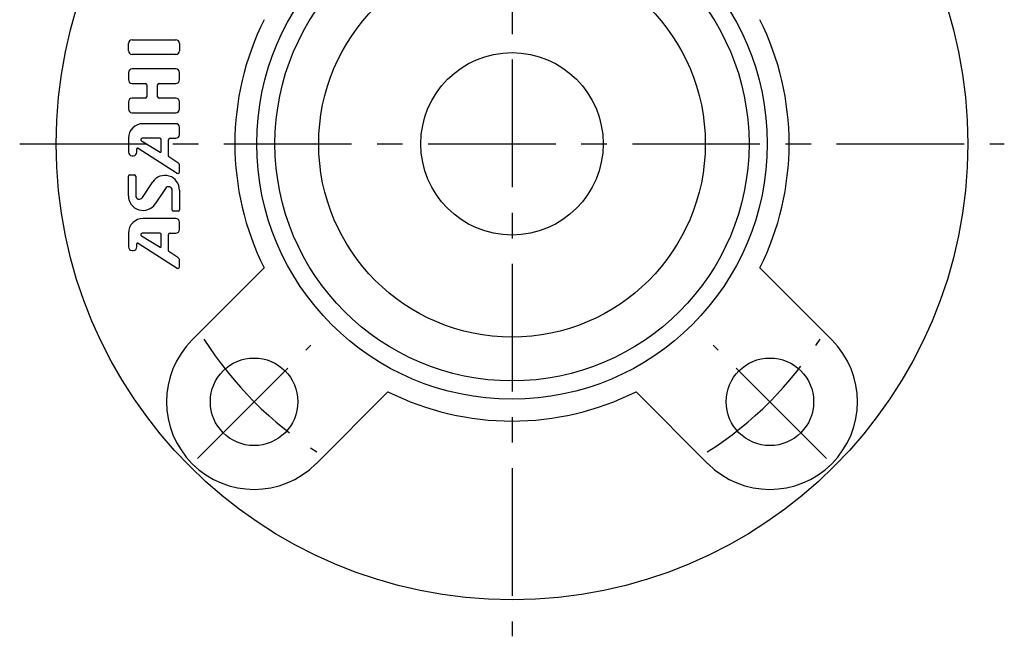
# Model space of a CAD drawing. Extents: x -68 to 150, y -68 to 151.
# Tile 1 of 9: x -68 to 67, y -68 to 17. Entities that reach past the tile are written whole.
import ezdxf

# ---------------------------------------------------------------- set-up
doc = ezdxf.new("R2010")
doc.units = 0
doc.header["$LTSCALE"] = 14
doc.linetypes.add('CENTER', pattern=[2, 1.25, -0.25, 0.25, -0.25])
doc.layers.get('0').update_dxf_attribs({"linetype": 'CONTINUOUS'})
doc.layers.add('1', color=3, linetype='CONTINUOUS')
doc.layers.add('CENTER', color=1, linetype='CENTER')

msp = doc.modelspace()

# ---------------------------------------------------------------- linework, layer by layer
for p, q in [((-43.84, -26.87), (-33.98, -17.01)), ((43.84, -26.87), (33.98, -17.01)), ((-26.87, -43.84), (-17.01, -33.98)), ((26.87, -43.84), (17.01, -33.98))]:
    msp.add_line(p, q)
for centre, radius in [((0, 0), 62.5), ((0, 0), 35), ((0, 0), 32.5), ((0, 0), 26.5), ((0, 0), 12.5), ((-35.36, -35.36), 6), ((35.36, -35.36), 6)]:
    msp.add_circle(centre, radius)
for centre, radius, start, end in [((0, 0), 38, 153.4085, 206.5915), ((0, 0), 38, 333.4085, 26.5915), ((-35.36, -35.36), 12, 135, 315), ((35.36, -35.36), 12, 225, 45), ((0, 0), 38, 243.4085, 296.5915)]:
    msp.add_arc(centre, radius, start, end)
at = {"layer": '1'}
for p, q in [((-52.59, 12.76), (-52.59, 13.76)), ((-52.09, 14.26), (-46.09, 14.26)), ((-45.59, 13.76), (-45.59, 12.76)), ((-46.09, 12.26), (-52.09, 12.26)), ((-52.59, 9.76), (-52.59, 8.76)), ((-46.09, 10.26), (-52.09, 10.26)), ((-45.59, 8.76), (-45.59, 9.76)), ((-52.09, 8.26), (-50.29, 8.26)), ((-48.39, 8.26), (-46.09, 8.26)), ((-50.09, 8.06), (-50.09, 6.46)), ((-48.59, 6.46), (-48.59, 8.06)), ((-52.59, 5.76), (-52.59, 4.76)), ((-50.29, 6.26), (-52.09, 6.26)), ((-46.09, 6.26), (-48.39, 6.26)), ((-45.59, 4.76), (-45.59, 5.76)), ((-52.09, 4.26), (-46.09, 4.26)), ((-46.09, 2.76), (-50.59, 2.76)), ((-45.59, 1.26), (-45.59, 2.26)), ((-52.59, 0.76), (-52.59, -1.13)), ((-50.8, 0.39), (-48.24, -1.15)), ((-48.29, 0.76), (-50.7, 0.76)), ((-48.09, -1.06), (-48.09, 0.56)), ((-47.09, -1.68), (-47.09, 0.56)), ((-46.89, 0.76), (-46.09, 0.76)), ((-51.43, -1.13), (-51.43, -0.7)), ((-51.27, -0.62), (-45.89, -4.04)), ((-52.09, -1.63), (-51.93, -1.63)), ((-45.81, -2.59), (-47.04, -1.77)), ((-45.59, -3.87), (-45.59, -3)), ((-52.59, -7.13), (-52.59, -4.44)), ((-52.39, -4.24), (-51.79, -4.24)), ((-51.59, -4.44), (-51.59, -7.09)), ((-50.67, -7.36), (-49.25, -5.23)), ((-47.5, -6.11), (-48.92, -8.24)), ((-46.59, -9.04), (-46.59, -6.39)), ((-45.59, -6.34), (-45.59, -9.04)), ((-45.79, -9.24), (-46.39, -9.24)), ((-46.09, -10.24), (-50.59, -10.24)), ((-45.59, -11.74), (-45.59, -10.74)), ((-52.59, -12.24), (-52.59, -14.13)), ((-50.8, -12.61), (-48.24, -14.15)), ((-48.29, -12.24), (-50.7, -12.24)), ((-48.09, -14.06), (-48.09, -12.44)), ((-47.09, -14.68), (-47.09, -12.44)), ((-46.89, -12.24), (-46.09, -12.24)), ((-52.09, -14.63), (-51.93, -14.63)), ((-51.43, -14.13), (-51.43, -13.7)), ((-51.27, -13.62), (-45.89, -17.04)), ((-45.81, -15.59), (-47.04, -14.77)), ((-45.59, -16.87), (-45.59, -16))]:
    msp.add_line(p, q, dxfattribs=at)
for centre, radius, start, end in [((-52.09, 13.76), 0.5, 90, 180), ((-46.09, 13.76), 0.5, 0, 90), ((-52.09, 12.76), 0.5, 180, 270), ((-46.09, 12.76), 0.5, 270, 0), ((-52.09, 9.76), 0.5, 90, 180), ((-46.09, 9.76), 0.5, 0, 90), ((-52.09, 8.76), 0.5, 180, 270), ((-50.29, 8.06), 0.2, 0, 90), ((-48.39, 8.06), 0.2, 90, 180), ((-46.09, 8.76), 0.5, 270, 0), ((-52.09, 5.76), 0.5, 90, 180), ((-50.29, 6.46), 0.2, 270, 0), ((-48.39, 6.46), 0.2, 180, 270), ((-46.09, 5.76), 0.5, 0, 90), ((-52.09, 4.76), 0.5, 180, 270), ((-46.09, 4.76), 0.5, 270, 0), ((-50.59, 0.76), 2, 90, 180), ((-46.09, 2.26), 0.5, 0, 90), ((-50.7, 0.56), 0.2, 90, 239.0362), ((-48.29, 0.56), 0.2, 0, 90), ((-46.89, 0.56), 0.2, 90, 180), ((-46.09, 1.26), 0.5, 270, 0), ((-52.09, -1.13), 0.5, 180, 270), ((-51.93, -1.13), 0.5, 270, 0), ((-51.33, -0.7), 0.1, 57.5288, 180), ((-48.19, -1.06), 0.1, 239.0362, 0), ((-46.99, -1.68), 0.1, 180, 236.3099), ((-46.09, -3), 0.5, 0, 56.3099), ((-45.79, -3.87), 0.2, 237.5288, 0), ((-52.39, -4.44), 0.2, 90, 180), ((-51.79, -4.44), 0.2, 0, 90), ((-47.59, -6.34), 2, 0, 146.3099), ((-47.09, -6.39), 0.5, 0, 146.3099), ((-50.59, -7.13), 2, 180, 326.3099), ((-51.09, -7.09), 0.5, 180, 326.3099), ((-46.39, -9.04), 0.2, 180, 270), ((-45.79, -9.04), 0.2, 270, 0), ((-50.59, -12.24), 2, 90, 180), ((-46.09, -10.74), 0.5, 0, 90), ((-46.09, -11.74), 0.5, 270, 0), ((-50.7, -12.44), 0.2, 90, 239.0362), ((-48.29, -12.44), 0.2, 0, 90), ((-46.89, -12.44), 0.2, 90, 180), ((-52.09, -14.13), 0.5, 180, 270), ((-51.93, -14.13), 0.5, 270, 0), ((-51.33, -13.7), 0.1, 57.5288, 180), ((-48.19, -14.06), 0.1, 239.0362, 0), ((-46.99, -14.68), 0.1, 180, 236.3099), ((-46.09, -16), 0.5, 0, 56.3099), ((-45.79, -16.87), 0.2, 237.5288, 0)]:
    msp.add_arc(centre, radius, start, end, dxfattribs=at)
at = {"layer": 'CENTER'}
for p, q in [((0, 67.54), (0, -67.5)), ((-67.5, 0), (67.5, 0)), ((-43.13, -43.13), (-27.58, -27.58)), ((43.13, -43.13), (27.58, -27.58))]:
    msp.add_line(p, q, dxfattribs=at)
for start, end in [(212.3694, 237.6306), (302.3694, 327.6306)]:
    msp.add_arc((0, 0), 50, start, end, dxfattribs=at)

doc.saveas('drawing.dxf')
